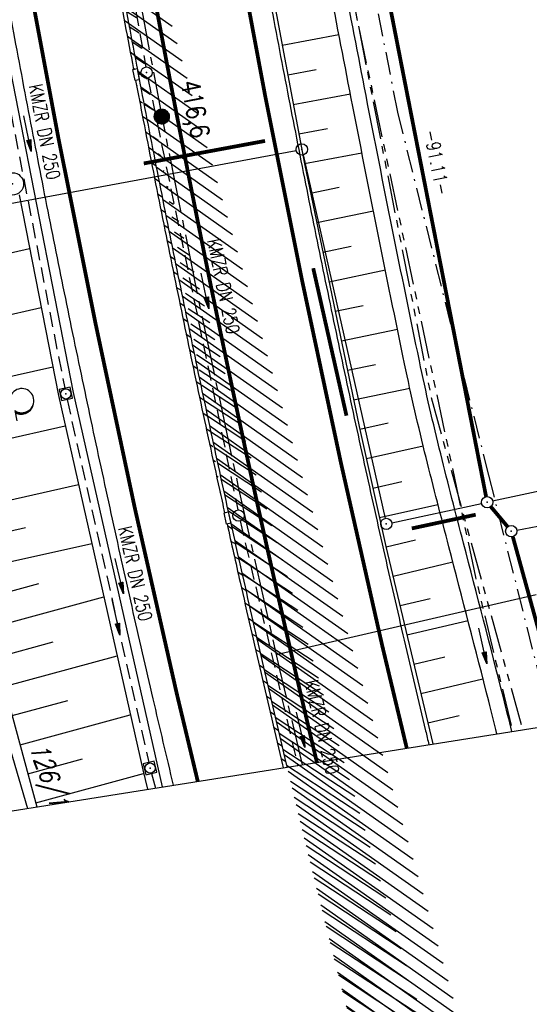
# Model space of a CAD drawing. Extents: x 447827 to 448299, y 438389 to 439851.
# Tile 7 of 116: x 448128 to 448196, y 438677 to 438808. Entities that reach past the tile are written whole.
import ezdxf
from ezdxf.enums import TextEntityAlignment as Align

# ---------------------------------------------------------------- set-up
doc = ezdxf.new("R2010")
doc.units = 0
doc.header["$LTSCALE"] = 2
doc.header["$MEASUREMENT"] = 0
for name, pattern in [('ACHSE', [5.5, 4, -0.5, 0.5, -0.5]), ('AUSGEZOGEN', [0]), ('BAB-FM2', [2.6, 1.5, -0.5, 0.1, -0.5]), ('GEMEINDE', [3.5, 2, -0.5, 0.5, -0.5]), ('GESTRICH-X2', [1.5, 1, -0.5]), ('PHANTOMX2', [5, 2.5, -0.5, 0.5, -0.5, 0.5, -0.5])]:
    doc.linetypes.add(name, pattern=pattern)
doc.layers.get('0').update_dxf_attribs({"linetype": 'AUSGEZOGEN'})
for name, color, linetype in [('211-ABSTAND', 8, 'AUSGEZOGEN'), ('211-FLSTNR', 8, 'AUSGEZOGEN'), ('211-GEMEINGRZ', 7, 'GEMEINDE'), ('211-GRENZL', 8, 'AUSGEZOGEN'), ('211-GRENZL-BAB', 7, 'AUSGEZOGEN'), ('211-GRENZP-BAB', 7, 'AUSGEZOGEN'), ('ACHSETOP', 250, 'ACHSE'), ('BAB_FM', 5, 'BAB-FM2'), ('BOESCHG', 250, 'AUSGEZOGEN'), ('DURCHL', 200, 'GESTRICH-X2'), ('FBRTOP', 250, 'AUSGEZOGEN'), ('GRABEN', 250, 'AUSGEZOGEN'), ('HEKT_B', 250, 'CONTINUOUS'), ('KANAL', 7, 'GESTRICH-X2'), ('Lichtwellenleiter COLT', 46, 'PHANTOMX2'), ('Lichtwellenleiter GLH', 46, 'PHANTOMX2'), ('MULDE', 250, 'AUSGEZOGEN'), ('NZ', 250, 'AUSGEZOGEN'), ('PFEIL', 7, 'CONTINUOUS'), ('PFEILTOP', 200, 'AUSGEZOGEN'), ('Planeinteilung', 250, 'CONTINUOUS'), ('PP', 7, 'AUSGEZOGEN'), ('SCHLITZRINNE', 200, 'AUSGEZOGEN'), ('SCHSYMBOL', 200, 'AUSGEZOGEN'), ('TEXTO', 4, 'CONTINUOUS'), ('WALD', 8, 'AUSGEZOGEN')]:
    doc.layers.add(name, color=color, linetype=linetype)
doc.styles.add('ROMANS', font='romans.shx', dxfattribs={"width": 0.8})

# ---------------------------------------------------------------- blocks, each defined once
blk = doc.blocks.new('*X15')
at = {"color": 0}
for p, q in [((212.23, 257.39), (213.24, 258.4)), ((212.24, 257.33), (213.31, 258.4)), ((212.24, 257.47), (213.17, 258.4)), ((212.24, 257.26), (213.37, 258.39)), ((212.24, 257.55), (213.09, 258.39)), ((212.25, 257.2), (213.43, 258.38)), ((212.26, 257.63), (213, 258.37)), ((212.27, 257.14), (213.49, 258.37)), ((212.28, 257.09), (213.55, 258.35)), ((212.29, 257.73), (212.9, 258.35)), ((212.3, 257.04), (213.6, 258.33)), ((212.32, 256.99), (213.65, 258.31)), ((212.34, 257.86), (212.78, 258.29)), ((212.35, 256.94), (213.69, 258.29)), ((212.37, 256.9), (213.74, 258.26)), ((212.4, 256.85), (213.78, 258.24)), ((212.43, 256.81), (213.83, 258.21)), ((212.46, 256.77), (213.86, 258.18)), ((212.49, 256.73), (213.9, 258.14)), ((212.53, 256.7), (213.94, 258.11)), ((212.56, 256.66), (213.97, 258.07)), ((212.6, 256.63), (214.01, 258.03)), ((212.64, 256.6), (214.04, 257.99)), ((212.68, 256.57), (214.07, 257.95)), ((212.73, 256.54), (214.09, 257.91)), ((212.77, 256.52), (214.12, 257.86)), ((212.82, 256.49), (214.14, 257.82)), ((212.87, 256.47), (214.16, 257.77)), ((212.92, 256.45), (214.18, 257.72)), ((212.97, 256.44), (214.2, 257.66)), ((213.03, 256.42), (214.21, 257.6)), ((213.09, 256.41), (214.22, 257.54)), ((213.16, 256.41), (214.23, 257.48)), ((213.22, 256.4), (214.23, 257.41)), ((213.3, 256.41), (214.23, 257.34)), ((213.38, 256.41), (214.22, 257.26)), ((213.46, 256.43), (214.2, 257.17)), ((213.56, 256.46), (214.18, 257.07)), ((213.69, 256.51), (214.12, 256.95))]:
    blk.add_line(p, q, dxfattribs=at)
blk = doc.blocks.new('SRMAST2')
at = {"color": 0}
blk.add_circle((0, 0), 0.999, dxfattribs=at)
blk.add_point((0, 0), dxfattribs=at)
blk.add_blockref('*X15', (-213.23, -257.4))
blk = doc.blocks.new('20')
blk.add_lwpolyline([(-0.75, -0.75), (0.75, -0.75), (0.75, 0.75), (-0.75, 0.75)], close=True)
blk.add_circle((0, 0), 0.676)
blk.add_point((0, 0))
blk = doc.blocks.new('PP')
at = {"color": 0}
blk.add_circle((0, -0.01), 1.49, dxfattribs=at)
blk.add_point((0, 0), dxfattribs=at)
blk = doc.blocks.new('1135297')
blk.add_line((1135, 0), (1135, 297))
blk = doc.blocks.new('PFEIL2')
at = {"color": 0}
for p, q in [((0.88, 0), (-2.4, -0.01)), ((0.88, -0.27), (0.88, 0.28)), ((0.88, 0.28), (2.43, 0.01)), ((0.91, 0.27), (0.88, 0.26)), ((0.97, 0.26), (0.88, 0.25)), ((1.02, 0.25), (0.88, 0.23)), ((1.07, 0.24), (0.88, 0.21)), ((1.13, 0.23), (0.88, 0.19)), ((1.18, 0.22), (0.88, 0.17)), ((1.24, 0.21), (0.88, 0.15)), ((1.29, 0.21), (0.88, 0.14)), ((1.34, 0.2), (0.88, 0.12)), ((1.4, 0.19), (0.88, 0.1)), ((1.45, 0.18), (0.88, 0.08)), ((1.51, 0.17), (0.88, 0.06)), ((1.56, 0.16), (0.88, 0.04)), ((1.61, 0.15), (0.88, 0.02)), ((1.67, 0.14), (0.88, 0.01)), ((1.72, 0.13), (0.88, -0.01)), ((1.78, 0.12), (0.88, -0.03)), ((1.83, 0.11), (0.88, -0.05)), ((1.88, 0.1), (0.88, -0.07)), ((1.94, 0.09), (0.88, -0.09)), ((2.05, 0.08), (0.88, -0.12)), ((1.99, 0.08), (0.88, -0.11)), ((2.1, 0.07), (0.88, -0.14)), ((2.15, 0.06), (0.88, -0.16)), ((2.21, 0.05), (0.88, -0.18)), ((2.26, 0.04), (0.88, -0.2)), ((2.32, 0.03), (0.88, -0.22)), ((2.37, 0.02), (0.88, -0.23)), ((2.42, 0.01), (0.88, -0.25)), ((2.43, 0.01), (0.88, -0.27))]:
    blk.add_line(p, q, dxfattribs=at)
blk = doc.blocks.new('GST')
at = {"color": 0}
blk.add_circle((0, 0), 0.75, dxfattribs=at)
blk.add_point((0, 0), dxfattribs=at)
blk = doc.blocks.new('LW')
at = {"color": 0}
blk.add_line((1.18, 0), (2.58, 0), dxfattribs=at)
for centre, radius, start, end in [((0.07, 1.19), 1.6, 312.7202, 226.7249), ((0.17, 1.08), 1.68, 321.1992, 68.9844), ((0.08, 1.13), 1.67, 319.2916, 65.2101)]:
    blk.add_arc(centre, radius, start, end, dxfattribs=at)

msp = doc.modelspace()

# ---------------------------------------------------------------- hatches: boundary and pattern name
at = {"layer": 'SCHLITZRINNE'}
h = msp.add_hatch(dxfattribs=at)
h.set_pattern_fill('_USER', color=256, scale=1.5, angle=45, style=0, pattern_type=0)
h.set_pattern_definition([(324.8574, (448134.7023, 438851.6164), (0.86342, 1.226583), [])])
edge = h.paths.add_edge_path()
edge.add_line((448125.44, 438906.45), (448125.94, 438906.53))
edge.add_line((448125.94, 438906.53), (448126.04, 438905.88))
edge.add_arc((261507.52, 409202.34), 188967.65, 9.0399539, 9.0437441, ccw=False)
edge.add_line((448128, 438893.53), (448131.93, 438868.85))
edge.add_line((448131.93, 438868.85), (448133.25, 438860.54))
edge.add_arc((449371.2, 439057.49), 1253.51, 189.03994, 189.27782)
edge.add_arc((454072.82, 439825.55), 6017.45, 189.277818, 189.386388)
edge.add_arc((449284.38, 439033.99), 1164.03, 189.38639, 189.87641)
edge.add_arc((450764.43, 439291.68), 2666.35, 189.87641, 190.20018)
edge.add_arc((449881.19, 439132.75), 1768.93, 190.20018, 190.58896)
edge.add_arc((450188.85, 439190.27), 2081.91, 190.58896, 190.94733)
edge.add_arc((450096.34, 439172.37), 1987.69, 190.94733, 191.30769)
edge.add_arc((450103.53, 439173.81), 1995.02, 191.30769, 191.66737)
edge.add_arc((450113.91, 439175.96), 2005.62, 191.66737, 192.02417)
edge.add_arc((450128.35, 439179.03), 2020.39, 192.02417, 192.37965)
edge.add_arc((450121.64, 439177.56), 2013.51, 192.37965, 192.73712)
edge.add_arc((450090.71, 439170.57), 1981.8, 192.73712, 193.09744)
edge.add_arc((450089.72, 439170.34), 1980.78, 193.09744, 193.45758)
edge.add_arc((450128.15, 439179.53), 2020.3, 193.45758, 193.81418)
edge.add_arc((450131.05, 439180.24), 2023.28, 193.81418, 194.17021)
edge.add_arc((450093.87, 439170.86), 1984.94, 194.17021, 194.52965)
edge.add_arc((450094.25, 439170.96), 1985.34, 194.52965, 194.88949)
edge.add_arc((450121.51, 439178.2), 2013.54, 194.88949, 195.2468)
edge.add_arc((450124.65, 439179.06), 2016.8, 195.2468, 195.60287)
edge.add_arc((450111.38, 439175.36), 2003.02, 195.60287, 195.96017)
edge.add_arc((450101.56, 439172.55), 1992.8, 195.96017, 196.3197)
edge.add_arc((450106.36, 439173.95), 1997.81, 196.3197, 196.67878)
edge.add_arc((450107.84, 439174.39), 1999.35, 196.67878, 197.03752)
edge.add_arc((450104.44, 439173.35), 1995.79, 197.03752, 197.39658)
edge.add_arc((450114, 439176.35), 2005.81, 197.39658, 197.75366)
edge.add_arc((450121.01, 439178.59), 2013.17, 197.75366, 198.1101)
edge.add_arc((450117.03, 439177.29), 2008.99, 198.1101, 198.46756)
edge.add_arc((450103.87, 439172.9), 1995.12, 198.46756, 198.82627)
edge.add_arc((450099.45, 439171.39), 1990.45, 198.82627, 199.18578)
edge.add_arc((450113.54, 439176.29), 2005.36, 199.18578, 199.54396)
edge.add_arc((450116.79, 439177.45), 2008.81, 199.54396, 199.90126)
edge.add_arc((450108.06, 439174.29), 1999.53, 199.90126, 200.25939)
edge.add_arc((450108.41, 439174.41), 1999.9, 200.25939, 200.61774)
edge.add_arc((450110.76, 439175.3), 2002.41, 200.61774, 200.97587)
edge.add_arc((450111.89, 439175.73), 2003.62, 200.97587, 201.33369)
edge.add_arc((450111.74, 439175.67), 2003.46, 201.33369, 201.69152)
edge.add_arc((450110.58, 439175.21), 2002.21, 201.69152, 202.04953)
edge.add_arc((450111.61, 439175.63), 2003.32, 202.04953, 202.40744)
edge.add_arc((450109.6, 439174.8), 2001.15, 202.40744, 202.76584)
edge.add_arc((450106.41, 439173.46), 1997.69, 202.76584, 203.10007)
edge.add_line((448125.44, 438906.45), (448125.55, 438905.8))
edge.add_arc((261507.37, 409202.31), 188967.3, 9.0399539, 9.0437441, ccw=False)
edge.add_line((448127.51, 438893.46), (448131.44, 438868.77))
edge.add_line((448131.44, 438868.77), (448132.72, 438860.75))
h = msp.add_hatch(dxfattribs=at)
h.set_pattern_fill('_USER', color=256, scale=1.5, angle=45, style=0, pattern_type=0)
h.set_pattern_definition([(326.72764, (448148.0771, 438778.445), (0.822929, 1.254108), [])])
edge = h.paths.add_edge_path()
edge.add_line((448125.94, 438906.53), (448126.04, 438905.88))
edge.add_arc((261507.52, 409202.34), 188967.65, 9.0399539, 9.0437441, ccw=False)
edge.add_line((448128, 438893.53), (448131.93, 438868.85))
edge.add_line((448131.93, 438868.85), (448133.25, 438860.54))
edge.add_arc((449371.2, 439057.49), 1253.51, 189.03994, 189.27782)
edge.add_arc((454072.82, 439825.55), 6017.45, 189.277818, 189.386388)
edge.add_arc((449284.38, 439033.99), 1164.03, 189.38639, 189.87641)
edge.add_arc((450764.43, 439291.68), 2666.35, 189.87641, 190.20018)
edge.add_arc((449881.19, 439132.75), 1768.93, 190.20018, 190.58896)
edge.add_arc((450188.85, 439190.27), 2081.91, 190.58896, 190.94733)
edge.add_arc((450096.34, 439172.37), 1987.69, 190.94733, 191.30769)
edge.add_arc((450103.53, 439173.81), 1995.02, 191.30769, 191.66737)
edge.add_arc((450113.91, 439175.96), 2005.62, 191.66737, 192.02417)
edge.add_arc((450128.35, 439179.03), 2020.39, 192.02417, 192.37965)
edge.add_arc((450121.64, 439177.56), 2013.51, 192.37965, 192.73712)
edge.add_arc((450090.71, 439170.57), 1981.8, 192.73712, 193.09744)
edge.add_arc((450089.72, 439170.34), 1980.78, 193.09744, 193.45758)
edge.add_arc((450128.15, 439179.53), 2020.3, 193.45758, 193.81418)
edge.add_arc((450131.05, 439180.24), 2023.28, 193.81418, 194.17021)
edge.add_arc((450093.87, 439170.86), 1984.94, 194.17021, 194.52965)
edge.add_arc((450094.25, 439170.96), 1985.34, 194.52965, 194.88949)
edge.add_arc((450121.51, 439178.2), 2013.54, 194.88949, 195.2468)
edge.add_arc((450124.65, 439179.06), 2016.8, 195.2468, 195.60287)
edge.add_arc((450111.38, 439175.36), 2003.02, 195.60287, 195.96017)
edge.add_arc((450101.56, 439172.55), 1992.8, 195.96017, 196.3197)
edge.add_arc((450106.36, 439173.95), 1997.81, 196.3197, 196.67878)
edge.add_arc((450107.84, 439174.39), 1999.35, 196.67878, 197.03752)
edge.add_arc((450104.44, 439173.35), 1995.79, 197.03752, 197.39658)
edge.add_arc((450114, 439176.35), 2005.81, 197.39658, 197.75366)
edge.add_arc((450121.01, 439178.59), 2013.17, 197.75366, 198.1101)
edge.add_arc((450117.03, 439177.29), 2008.99, 198.1101, 198.46756)
edge.add_arc((450103.87, 439172.9), 1995.12, 198.46756, 198.82627)
edge.add_arc((450099.45, 439171.39), 1990.45, 198.82627, 199.18578)
edge.add_arc((450113.54, 439176.29), 2005.36, 199.18578, 199.54396)
edge.add_arc((450116.79, 439177.45), 2008.81, 199.54396, 199.90126)
edge.add_arc((450108.06, 439174.29), 1999.53, 199.90126, 200.25939)
edge.add_arc((450108.41, 439174.41), 1999.9, 200.25939, 200.61774)
edge.add_arc((450110.76, 439175.3), 2002.41, 200.61774, 200.97587)
edge.add_arc((450111.89, 439175.73), 2003.62, 200.97587, 201.33369)
edge.add_arc((450111.74, 439175.67), 2003.46, 201.33369, 201.69152)
edge.add_arc((450110.58, 439175.21), 2002.21, 201.69152, 202.04953)
edge.add_arc((450111.61, 439175.63), 2003.32, 202.04953, 202.40744)
edge.add_arc((450109.6, 439174.8), 2001.15, 202.40744, 202.76584)
edge.add_arc((450106.41, 439173.46), 1997.69, 202.76584, 203.10007)
edge.add_arc((450188.85, 439190.27), 2082.41, 190.79963, 190.94733)
edge.add_arc((450096.34, 439172.37), 1988.19, 190.94733, 191.30769)
edge.add_arc((450103.53, 439173.81), 1995.52, 191.30769, 191.66737)
edge.add_arc((450113.91, 439175.96), 2006.12, 191.66737, 192.02417)
edge.add_arc((450128.35, 439179.03), 2020.89, 192.02417, 192.37965)
edge.add_arc((450121.64, 439177.56), 2014.01, 192.37965, 192.4693)

# ---------------------------------------------------------------- linework, layer by layer
at = {"layer": '211-GEMEINGRZ', "const_width": 0.5, "flags": 128}
for points in [[(448144.4, 438789.06), (448160.5, 438792.05)], [(448166.89, 438775.16), (448171.3, 438755.59)], [(448179.97, 438740.63), (448188.45, 438742.45)]]:
    msp.add_lwpolyline(points, dxfattribs=at)
at = {"layer": '211-GRENZL'}
for p, q in [((448228.25, 438752.36), (448190.7, 438744.26)), ((448193.91, 438740.41), (448205.58, 438742.59))]:
    msp.add_line(p, q, dxfattribs=at)
at = {"layer": '211-GRENZL-BAB'}
msp.add_line((448107.14, 438780.12), (448164.64, 438790.78), dxfattribs=at)
at = {"layer": '211-GRENZL-BAB', "const_width": 0.5, "flags": 128}
for points in [[(448172.6, 438832.77), (448189.83, 438744.84)], [(448192.69, 438740.85), (448190.45, 438743.52)], [(448200.19, 438714.81), (448193.37, 438739.55)]]:
    msp.add_lwpolyline(points, dxfattribs=at)
at = {"layer": '211-GRENZL-BAB', "flags": 128}
for points in [[(448165.54, 438790.19), (448176.42, 438741.95)], [(448177.32, 438741.38), (448189.24, 438743.94)], [(448124.64, 438718.13), (448128.99, 438703.48)]]:
    msp.add_lwpolyline(points, dxfattribs=at)
at = {"layer": 'ACHSETOP', "flags": 128}
msp.add_lwpolyline([(448051.41, 439387.64), (448074.98, 439239.5), (448098.55, 439091.36), (448118.19, 438967.92), (448126.05, 438918.54), (448129.98, 438893.85), (448133.91, 438869.16), (448135.23, 438860.86), (448137.9, 438844.48), (448142.19, 438819.85), (448146.79, 438795.28), (448151.69, 438770.76), (448156.9, 438746.31), (448162.41, 438721.93), (448165.44, 438709.28)], dxfattribs=at)
at = {"layer": 'BAB_FM'}
msp.add_lwpolyline([(448137.22, 439042.18), (448144.96, 438992.78), (448154.14, 438931.46), (448155.62, 438907.39), (448158.62, 438893.69), (448168.53, 438844.64), (448178.06, 438795.88), (448190.15, 438747.68), (448198.5, 438714.54)], dxfattribs=at)
at = {"layer": 'BOESCHG'}
for p, q in [((448162.78, 438804.76), (448170.29, 438806.17)), ((448163.51, 438800.83), (448167.28, 438801.54)), ((448164.25, 438796.9), (448171.82, 438798.32)), ((448164.99, 438792.97), (448168.78, 438793.68)), ((448165.72, 438789.04), (448173.35, 438790.47)), ((448166.54, 438785.12), (448170.32, 438785.91)), ((448167.35, 438781.21), (448174.88, 438782.77)), ((448168.17, 438777.29), (448171.92, 438778.07)), ((448112.95, 438774.12), (448129.25, 438777.78)), ((448168.99, 438773.37), (448176.46, 438774.93)), ((448169.8, 438769.46), (448173.53, 438770.23)), ((448114.71, 438766.32), (448130.79, 438769.93)), ((448170.62, 438765.54), (448178.06, 438767.09)), ((448171.44, 438761.63), (448175.16, 438762.4)), ((448116.46, 438758.51), (448132.32, 438762.08)), ((448172.25, 438757.71), (448179.71, 438759.26)), ((448173.08, 438753.8), (448176.82, 438754.63)), ((448118.21, 438750.71), (448133.97, 438754.25)), ((448173.95, 438749.89), (448181.49, 438751.57)), ((448174.81, 438745.99), (448178.64, 438746.84)), ((448119.97, 438742.9), (448135.73, 438746.44)), ((448175.68, 438742.08), (448183.44, 438743.81)), ((448120.84, 438739), (448128.73, 438740.77)), ((448176.55, 438738.18), (448180.48, 438739.11)), ((448121.72, 438735.1), (448137.49, 438738.64)), ((448177.48, 438734.29), (448185.42, 438736.18)), ((448122.73, 438731.23), (448130.47, 438733.33)), ((448123.78, 438727.37), (448139.09, 438731.54)), ((448178.41, 438730.4), (448182.41, 438731.35)), ((448179.33, 438726.5), (448187.43, 438728.43)), ((448124.83, 438723.51), (448132.4, 438725.57)), ((448125.88, 438719.65), (448140.86, 438723.72)), ((448180.26, 438722.61), (448184.34, 438723.58)), ((448181.18, 438718.72), (448189.41, 438720.68)), ((448126.93, 438715.79), (448134.33, 438717.8)), ((448127.98, 438711.93), (448142.62, 438715.91)), ((448182.11, 438714.83), (448186.26, 438715.82)), ((448129.03, 438708.07), (448136.26, 438710.04)), ((448130.08, 438704.21), (448144.38, 438708.1))]:
    msp.add_line(p, q, dxfattribs=at)
for points in [[(448118.32, 439078.66), (448119.25, 439072.84), (448126.16, 439029.64), (448134.19, 438978.13), (448142.24, 438926.71), (448149.95, 438879.38), (448154.09, 438852.84), (448156.95, 438835.89), (448165.73, 438789.01), (448173, 438754.16), (448176.54, 438738.25), (448182.78, 438712.04)], [(448092.43, 438872.65), (448095.86, 438848.43), (448110.9, 438783.29), (448121.95, 438734.08), (448130.23, 438703.67)]]:
    msp.add_lwpolyline(points, dxfattribs=at)
at = {"layer": 'DURCHL'}
msp.add_line((448145.44, 438708.09), (448145.94, 438706.17), dxfattribs=at)
at = {"layer": 'FBRTOP'}
for points in [[(448034.37, 439384.93, -0.000001), (448050.09, 439286.17, -0.000002), (448057.94, 439236.79)], [(448068.2, 439390.31, -0.000001), (448083.91, 439291.55, -0.000002), (448091.77, 439242.17)], [(448115.34, 439094.04, 0.000001), (448125.16, 439032.31, -0.000001), (448134.98, 438970.59, -0.000001), (448138.91, 438945.9, 0.000002), (448142.84, 438921.21, 0.000007), (448144.8, 438908.87, -0.000017), (448146.77, 438896.52), (448150.7, 438871.83), (448152.01, 438863.56, 0.001038), (448152.83, 438858.47, 0.000474), (448154.67, 438847.31, 0.002138), (448156.32, 438837.58, 0.001413), (448158.92, 438822.87, 0.001696), (448161.07, 438811.18, 0.001564), (448163.48, 438798.51, 0.001572), (448165.87, 438786.36, 0.001569), (448168.34, 438774.2, 0.001557), (448170.88, 438762.09, 0.001551), (448173.5, 438749.96, 0.00156), (448176.21, 438737.81, 0.001572), (448178.97, 438725.78, 0.001571), (448181.8, 438713.78, 0.000235), (448182.24, 438711.95, 0.001553)], [(448081.52, 439088.65, 0.000001), (448091.34, 439026.93, -0.000001), (448101.16, 438965.21, -0.000001), (448105.09, 438940.52, 0.000002), (448109.02, 438915.83, 0.000007), (448110.98, 438903.48, -0.000017), (448112.94, 438891.14), (448116.87, 438866.45), (448118.2, 438858.11, 0.001038), (448119.03, 438852.94, 0.000474), (448120.89, 438841.61, 0.002138), (448122.57, 438831.73, 0.001412), (448125.22, 438816.79, 0.001697), (448127.4, 438804.89, 0.001564), (448129.85, 438792, 0.001572), (448132.28, 438779.64, 0.001569), (448134.79, 438767.28, 0.001557), (448137.38, 438754.96, 0.001551), (448140.05, 438742.61, 0.00156), (448142.8, 438730.26, 0.001572), (448145.61, 438718.02, 0.001476), (448148.31, 438706.55, 0.001556)]]:
    msp.add_lwpolyline(points, format="xyb", dxfattribs=at)
at = {"layer": 'FBRTOP', "const_width": 0.5}
for points in [[(448065.23, 439389.84), (448088.81, 439241.7), (448112.38, 439093.56), (448132.02, 438970.12), (448139.88, 438920.74), (448143.81, 438896.05), (448147.73, 438871.36), (448149.05, 438863.09), (448151.71, 438846.81), (448155.97, 438822.34), (448160.53, 438797.94), (448165.4, 438773.59), (448170.57, 438749.31), (448176.04, 438725.1), (448179.3, 438711.48)], [(448037.58, 439385.44), (448061.15, 439237.3), (448084.72, 439089.17), (448104.37, 438965.72), (448112.22, 438916.34), (448116.15, 438891.65), (448120.08, 438866.96), (448121.41, 438858.63), (448124.1, 438842.15), (448128.41, 438817.37), (448133.04, 438792.62), (448137.98, 438767.93), (448143.22, 438743.31), (448148.77, 438718.76), (448151.57, 438707.07)]]:
    msp.add_lwpolyline(points, dxfattribs=at)
msp.add_lwpolyline([(448091.93, 439145.73), (448100.53, 439091.68, 0.000001), (448110.35, 439029.96, -0.000001), (448120.17, 438968.23, -0.000001), (448124.1, 438943.54, 0.000002), (448128.03, 438918.85, 0.000007), (448129.99, 438906.51, -0.000017), (448131.96, 438894.16), (448135.88, 438869.47), (448137.2, 438861.18, 0.001038), (448138.03, 438856.05, 0.000474), (448139.88, 438844.81, 0.002138), (448141.54, 438835.02, 0.001413), (448144.16, 438820.21, 0.001696), (448146.32, 438808.43, 0.001564), (448148.75, 438795.66, 0.001572), (448151.16, 438783.42, 0.001569), (448153.65, 438771.17, 0.001557), (448156.21, 438758.97, 0.001551), (448158.85, 438746.74, 0.00156), (448161.58, 438734.5, 0.001572), (448164.36, 438722.38, 0.001571), (448167.21, 438710.29, 0.00009), (448167.38, 438709.58, 0.001553)], format="xyb", dxfattribs=at)
at = {"layer": 'GRABEN'}
for p, q in [((448162.5, 438806.23), (448162.5, 438806.23)), ((448170.21, 438806.59), (448170.21, 438806.59)), ((448163.24, 438802.29), (448163.24, 438802.3)), ((448170.97, 438802.66), (448170.97, 438802.66)), ((448163.98, 438798.36), (448163.98, 438798.36)), ((448171.73, 438798.74), (448171.73, 438798.74)), ((448164.71, 438794.43), (448164.71, 438794.43)), ((448172.5, 438794.81), (448172.5, 438794.81)), ((448165.45, 438790.5), (448165.45, 438790.5)), ((448173.27, 438790.88), (448173.27, 438790.88)), ((448166.23, 438786.58), (448166.24, 438786.58)), ((448174.04, 438786.96), (448174.04, 438786.96)), ((448167.05, 438782.66), (448167.05, 438782.66)), ((448174.82, 438783.04), (448174.82, 438783.04)), ((448167.87, 438778.75), (448167.87, 438778.75)), ((448175.61, 438779.12), (448175.61, 438779.12)), ((448168.68, 438774.83), (448168.69, 438774.83)), ((448176.4, 438775.2), (448176.4, 438775.19)), ((448169.5, 438770.92), (448169.5, 438770.92)), ((448177.2, 438771.28), (448177.2, 438771.28)), ((448170.32, 438767), (448170.32, 438767)), ((448178.01, 438767.36), (448178.01, 438767.36)), ((448171.13, 438763.08), (448171.14, 438763.08)), ((448178.82, 438763.44), (448178.82, 438763.44)), ((448171.95, 438759.17), (448171.95, 438759.17)), ((448179.65, 438759.53), (448179.65, 438759.53)), ((448172.77, 438755.25), (448172.77, 438755.25)), ((448180.53, 438755.63), (448180.52, 438755.62)), ((448173.62, 438751.34), (448173.62, 438751.34)), ((448181.45, 438751.73), (448181.45, 438751.73)), ((448174.49, 438747.44), (448174.49, 438747.44)), ((448182.42, 438747.85), (448182.41, 438747.85)), ((448183.4, 438743.97), (448183.4, 438743.97)), ((448175.36, 438743.54), (448175.36, 438743.54)), ((448184.4, 438740.1), (448184.39, 438740.1)), ((448176.23, 438739.63), (448176.23, 438739.63)), ((448185.4, 438736.23), (448185.4, 438736.23)), ((448177.13, 438735.74), (448177.14, 438735.74)), ((448186.41, 438732.36), (448186.41, 438732.36)), ((448178.06, 438731.84), (448178.06, 438731.84)), ((448187.41, 438728.49), (448187.41, 438728.49)), ((448178.99, 438727.95), (448178.99, 438727.95)), ((448188.41, 438724.61), (448188.41, 438724.61)), ((448179.91, 438724.06), (448179.92, 438724.06)), ((448189.4, 438720.74), (448189.4, 438720.74)), ((448180.84, 438720.17), (448180.84, 438720.17)), ((448190.39, 438716.86), (448190.39, 438716.86)), ((448181.77, 438716.28), (448181.77, 438716.28)), ((448182.69, 438712.39), (448182.69, 438712.39))]:
    msp.add_line(p, q, dxfattribs=at)
at = {"layer": 'KANAL'}
for p, q in [((448134.66, 438859.53), (448144.66, 438801.84)), ((448124.44, 438807.62), (448133.91, 438759.22)), ((448144.94, 438800.38), (448156.88, 438743.09)), ((448134.22, 438757.75), (448145.06, 438709.56)), ((448157.19, 438741.62), (448164.83, 438709.18)), ((448145.44, 438708.09), (448145.94, 438706.17))]:
    msp.add_line(p, q, dxfattribs=at)
at = {"layer": 'Lichtwellenleiter COLT', "flags": 128}
msp.add_lwpolyline([(448009.52, 439833.75), (448011.83, 439814.84), (448022.86, 439739.26), (448030.58, 439692.06), (448033.66, 439662.67), (448034.27, 439659.87), (448034.65, 439656.96), (448036.78, 439648.13), (448050.92, 439574.94), (448059.85, 439523.14), (448063.58, 439496.42), (448066.09, 439474.64), (448068.21, 439461.98), (448069.29, 439451.29), (448069.73, 439437.55), (448071.68, 439407.32), (448083.12, 439349.79), (448092.63, 439299.41), (448097.6, 439273.76), (448099.73, 439261.94), (448100.92, 439253.83), (448105.64, 439227.99), (448112.18, 439189.02), (448117.89, 439148.66), (448121.14, 439131.65), (448126.67, 439095.87), (448128.37, 439084.79), (448130.46, 439068.61), (448144.2, 438979.77), (448153.62, 438912.71), (448156.26, 438894.98), (448169.88, 438821.47), (448188.41, 438734.18), (448193.34, 438713.72)], dxfattribs=at)
at = {"layer": 'Lichtwellenleiter GLH', "flags": 128}
msp.add_lwpolyline([(448008.87, 439833.64), (448012.77, 439800.67), (448020.08, 439759.7), (448023.77, 439738.98), (448034.49, 439656.87), (448036.62, 439648.04), (448043.77, 439613.25), (448044.25, 439610.86), (448044.7, 439608.34), (448055.84, 439546.33), (448058.65, 439529.9), (448060.04, 439521.79), (448068.72, 439450.74), (448070.6, 439423.58), (448087.39, 439329.61), (448101.86, 439249.13), (448108.7, 439207.21), (448119.92, 439138.49), (448129.27, 439079.99), (448147.84, 438959.61), (448154.42, 438910.71), (448156.07, 438898.83), (448157.9, 438888.53), (448166.44, 438840.09), (448182.54, 438758.01), (448182.54, 438758.01), (448194.66, 438713.93)], dxfattribs=at)
at = {"layer": 'MULDE'}
for points in [[(448069.97, 439151.68), (448075.84, 439113.73), (448082.3, 439073.53), (448083.05, 439068.24), (448090.42, 439023.17, -0.000172), (448090.42, 439023.17), (448097.31, 438980.84), (448104.7, 438934.91), (448110.73, 438896.25), (448112.27, 438886.39), (448112.78, 438883.43), (448117.06, 438857.09), (448125.27, 438808.56), (448135.02, 438758.68), (448146.21, 438709.06), (448146.86, 438706.32)], [(448191.27, 438713.39, 0.000281), (448190.18, 438717.69, 0.001576), (448184.9, 438738.18, -0.002727), (448181.87, 438750.04, -0.009787), (448179.02, 438762.45, -0.003458), (448171.94, 438797.7, -0.000248), (448168.81, 438813.88, -0.000391), (448166.84, 438824.13, -0.0011), (448162.44, 438847.38, -0.002598), (448160.65, 438857.24, -0.00573), (448160.45, 438858.49, -0.000237), (448155.93, 438888.23, -0.003298), (448155.4, 438891.88, 0.011112), (448153.91, 438901.97)], [(448193.25, 438713.7, 0.000292), (448192.12, 438718.18, 0.001576), (448186.83, 438738.68, -0.002727), (448183.81, 438750.52, -0.009787), (448180.98, 438762.86, -0.003458), (448173.9, 438798.08, -0.000248), (448170.77, 438814.25, -0.000391), (448168.8, 438824.5, -0.0011), (448164.41, 438847.75, -0.002598), (448162.62, 438857.59, -0.00573), (448162.42, 438858.8, -0.000237), (448157.9, 438888.53, -0.003298), (448157.38, 438892.16, -0.00102), (448156.05, 438901.94, -0.00112)]]:
    msp.add_lwpolyline(points, format="xyb", dxfattribs=at)
msp.add_lwpolyline([(448127.86, 438784.89), (448133.07, 438758.27), (448144.26, 438708.61), (448144.88, 438706.01)], dxfattribs=at)
at = {"layer": 'NZ'}
msp.add_line((448161.96, 438723.88), (448196.47, 438731.87), dxfattribs=at)
at = {"layer": 'SCHLITZRINNE'}
for p, q in [((448141.81, 438808.09), (448142.39, 438807.68)), ((448142.2, 438805.98), (448142.79, 438805.57)), ((448142.6, 438803.87), (448143.19, 438803.45)), ((448143, 438801.75), (448143.23, 438801.59)), ((448155.51, 438741.01), (448156.1, 438740.64)), ((448155.96, 438738.96), (448156.56, 438738.6)), ((448156.42, 438736.91), (448157.02, 438736.54)), ((448156.88, 438734.86), (448157.48, 438734.49)), ((448157.35, 438732.81), (448157.94, 438732.44)), ((448157.81, 438730.75), (448158.41, 438730.38)), ((448158.28, 438728.7), (448158.88, 438728.32)), ((448158.75, 438726.64), (448159.35, 438726.27)), ((448159.23, 438724.58), (448159.83, 438724.2)), ((448159.71, 438722.51), (448160.3, 438722.14)), ((448160.19, 438720.45), (448160.79, 438720.08)), ((448160.67, 438718.39), (448161.27, 438718.01)), ((448161.15, 438716.32), (448161.75, 438715.94)), ((448161.64, 438714.25), (448162.24, 438713.88)), ((448162.13, 438712.18), (448162.74, 438711.8)), ((448162.63, 438710.11), (448163.23, 438709.73))]:
    msp.add_line(p, q, dxfattribs=at)
for points in [[(448125.94, 438906.53, 0), (448126.04, 438905.88, -0.000017), (448128, 438893.53), (448131.93, 438868.85), (448133.25, 438860.54, 0.001038), (448134.08, 438855.4, 0.000474), (448135.93, 438844.15, 0.002138), (448137.6, 438834.33, 0.001413), (448140.22, 438819.5, 0.001696), (448142.39, 438807.69, 0.001564), (448144.82, 438794.9, 0.001572), (448147.24, 438782.63, 0.001569), (448149.73, 438770.36, 0.001557), (448152.29, 438758.14, 0.001551), (448154.94, 438745.88, 0.00156), (448157.67, 438733.62, 0.001572), (448160.46, 438721.47, 0.001571), (448163.32, 438709.36, 0.000051), (448163.42, 438708.95, 0.001553)], [(448132.95, 438859.26, 0.000796), (448133.59, 438855.32, 0.000474), (448135.44, 438844.07, 0.002138), (448137.1, 438834.25, 0.001413), (448139.73, 438819.41, 0.001696), (448141.9, 438807.6, 0.000739), (448143.04, 438801.55, 0.001572)], [(448143.32, 438800.08, 0.000644), (448144.33, 438794.8, 0.001572), (448146.74, 438782.53, 0.001569), (448149.24, 438770.26, 0.001557), (448151.8, 438758.03, 0.001551), (448154.45, 438745.78, 0.000391), (448155.13, 438742.7, 0.001572)], [(448155.46, 438741.23, 0.000982), (448157.19, 438733.51, 0.001572), (448159.97, 438721.36, 0.001571), (448162.83, 438709.24, 0.000046), (448162.92, 438708.88, 0.001553)]]:
    msp.add_lwpolyline(points, format="xyb", dxfattribs=at)
at = {"layer": 'SCHSYMBOL'}
for points in [[(448143.53, 438801.65), (448143.81, 438800.17), (448143.24, 438800.06), (448142.96, 438801.54)], [(448155.62, 438742.81), (448155.95, 438741.34), (448155.38, 438741.21), (448155.05, 438742.68)]]:
    msp.add_lwpolyline(points, close=True, dxfattribs=at)

# ---------------------------------------------------------------- block references
at = {"layer": '211-GRENZP-BAB', "rotation": 289.6609145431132}
for p in [(448165.38, 438790.92), (448189.97, 438744.1), (448176.59, 438741.22), (448193.17, 438740.27)]:
    msp.add_blockref('GST', p, dxfattribs=at)
at = {"layer": 'HEKT_B'}
msp.add_blockref('SRMAST2', (448146.79, 438795.28), dxfattribs=at)
at = {"layer": 'PFEIL'}
for p, rotation in [((448128.98, 438793.03), 281.0682000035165), ((448152.52, 438772.16), 281.7624999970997), ((448141.15, 438734.3), 282.7044000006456), ((448165.23, 438713.93), 283.2529999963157)]:
    msp.add_blockref('PFEIL2', p, dxfattribs=dict(at, rotation=rotation))
at = {"layer": 'PFEILTOP'}
for p, rotation in [((448140.72, 438728.86), 281.9703244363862), ((448189.39, 438725.05), 282.7779113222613)]:
    msp.add_blockref('PFEIL2', p, dxfattribs=dict(at, rotation=rotation))
at = {"layer": 'Planeinteilung', "linetype": 'Continuous', "rotation": 279.041149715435}
msp.add_blockref('1135297', (447827.12, 439804.72), dxfattribs=at)
at = {"layer": 'PP'}
msp.add_blockref('PP', (448126.97, 438786.35), dxfattribs=at)
at = {"layer": 'SCHSYMBOL'}
for name, p, rotation in [('GST', (448144.78, 438801.12), 280.7738000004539), ('20', (448134.05, 438758.48), 281.9052), ('GST', (448156.97, 438742.33), 282.4930000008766), ('20', (448145.24, 438708.83), 283.3489)]:
    msp.add_blockref(name, p, dxfattribs=dict(at, rotation=rotation))
at = {"layer": 'WALD', "rotation": 281.4284303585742}
msp.add_blockref('LW', (448127.04, 438757.42), dxfattribs=at)

# ---------------------------------------------------------------- texts
at = {"layer": '211-ABSTAND', "insert": (448183.3, 438789.21), "char_height": 1.8, "attachment_point": 5, "rotation": 281.0806, "style": 'ROMANS'}
msp.add_mtext('-91.11-', dxfattribs=at)
at = {"layer": '211-FLSTNR', "style": 'ROMANS', "oblique": 15, "width": 0.8}
msp.add_text('126/1', height=2.5, rotation=289.6609, dxfattribs=at).set_placement((448129.17, 438711.63))
at = {"layer": 'HEKT_B', "style": 'ROMANS', "width": 0.8}
msp.add_text('416,6', height=2.5, rotation=280.9489, dxfattribs=at).set_placement((448149.28, 438799.84))
at = {"layer": 'TEXTO', "style": 'ROMANS', "width": 0.75}
for rotation, p in [(281.0682, (448130.36, 438793.08)), (281.7625, (448154.12, 438772.57)), (282.7044, (448142.41, 438734.45)), (283.253, (448167.19, 438714.06))]:
    msp.add_text('KMZR DN 250', height=1.8, rotation=rotation, dxfattribs=at).set_placement(p, align=Align.CENTER)

doc.saveas('drawing.dxf')
